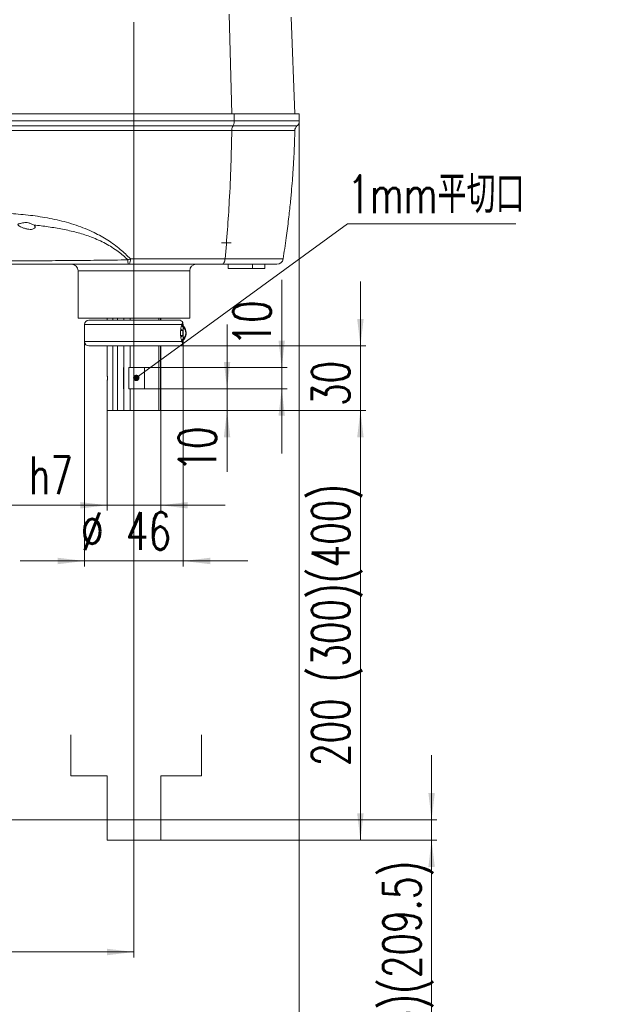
# Model space of a CAD drawing. Header units: millimetres. Extents: x 0 to 595, y 0 to 420.
# Tile 9 of 16: x 375 to 431, y 97 to 188. Entities that reach past the tile are written whole.
import ezdxf

# ---------------------------------------------------------------- set-up
doc = ezdxf.new("R2010")
doc.units = ezdxf.units.MM
doc.layers.get('0').update_dxf_attribs({"lineweight": 18})
doc.layers.add('10', color=7, linetype='Continuous', lineweight=18)
doc.styles.add('SLDTEXTSTYLE1', font='txt.shx', dxfattribs={"width": 0.7, "bigfont": 'bigfont.shx'})
doc.styles.add('SLDTEXTSTYLE2', font='txt.shx', dxfattribs={"width": 0.7})
doc.dimstyles.new('SLDDIMSTYLE0', dxfattribs={"dimtxt": 3.5, "dimasz": 2.5, "dimexe": 0, "dimexo": 0.0625, "dimgap": 0.875, "dimtad": 1, "dimlfac": 5, "dimrnd": 1e-09, "dimzin": 12, "dimdsep": 46, "dimtxsty": 'SLDTEXTSTYLE2', "dimcen": 0.09, "dimdle": 5, "dimadec": 0, "dimazin": 3, "dimtfac": 1, "dimtofl": 0, "dimtmove": 0, "dimatfit": 3, "dimfxl": 0, "dimfrac": 2, "dimtolj": 1, "dimarcsym": 0})
doc.dimstyles.new('SLDDIMSTYLE1', dxfattribs={"dimtxt": 3.5, "dimasz": 2.5, "dimexe": 0, "dimexo": 0.0625, "dimgap": 0.875, "dimtad": 1, "dimlfac": 5, "dimrnd": 1e-09, "dimzin": 12, "dimdsep": 46, "dimtxsty": 'SLDTEXTSTYLE2', "dimcen": 0.09, "dimdle": 5, "dimadec": 0, "dimazin": 3, "dimtfac": 1, "dimtmove": 0, "dimatfit": 0, "dimfxl": 0, "dimfrac": 2, "dimtolj": 1, "dimarcsym": 0})
doc.dimstyles.new('SLDDIMSTYLE2', dxfattribs={"dimtxt": 3.5, "dimasz": 2.5, "dimexe": 0, "dimexo": 0.0625, "dimgap": 0.875, "dimtad": 1, "dimdec": 1, "dimlfac": 5, "dimrnd": 1e-09, "dimzin": 12, "dimdsep": 46, "dimtxsty": 'SLDTEXTSTYLE2', "dimcen": 0.09, "dimdle": 5, "dimadec": 0, "dimazin": 3, "dimtfac": 1, "dimtdec": 1, "dimtmove": 0, "dimatfit": 0, "dimfxl": 0, "dimfrac": 2, "dimtolj": 1, "dimarcsym": 0})

# ---------------------------------------------------------------- blocks, each defined once
blk = doc.blocks.new('*X6')
at = {"layer": '10'}
for points in [[(295.682, 101.683), (298.182, 101.383), (298.182, 101.983)], [(385.682, 101.683), (383.182, 101.983), (383.182, 101.383)]]:
    blk.add_hatch(color=256, dxfattribs=at).paths.add_polyline_path(points, flags=0)
for p, q in [((385.682, 128.555), (385.682, 101.183)), ((295.682, 124.209), (295.682, 101.183)), ((385.682, 101.683), (295.682, 101.683))]:
    blk.add_line(p, q, dxfattribs=at)
at = {"layer": '10', "insert": (335.724, 106.195), "char_height": 3.5, "width": 9.1, "attachment_point": 1, "style": 'SLDTEXTSTYLE2'}
blk.add_mtext('450', dxfattribs=at)
blk = doc.blocks.new('*X7')
at = {"layer": '10'}
for points in [[(381.082, 138.078), (378.582, 138.378), (378.582, 137.778)], [(390.282, 138.078), (392.782, 137.778), (392.782, 138.378)]]:
    blk.add_hatch(color=256, dxfattribs=at).paths.add_polyline_path(points, flags=0)
for p, q in [((381.082, 158.493), (381.082, 137.578)), ((390.282, 158.485), (390.282, 137.578)), ((381.082, 138.078), (375.082, 138.078)), ((390.282, 138.078), (381.082, 138.078)), ((390.282, 138.078), (396.282, 138.078))]:
    blk.add_line(p, q, dxfattribs=at)
at = {"layer": '10', "char_height": 3.5, "attachment_point": 1, "style": 'SLDTEXTSTYLE2'}
for s, insert, width in [('%%C', (380.754, 142.59), 3.5), ('46', (384.942, 142.614), 5.95)]:
    blk.add_mtext(s, dxfattribs=dict(at, insert=insert, width=width))
blk = doc.blocks.new('*X8')
at = {"layer": '10'}
for points in [[(406.774, 152.093), (406.474, 149.593), (407.074, 149.593)], [(406.774, 112.093), (407.074, 114.593), (406.474, 114.593)]]:
    blk.add_hatch(color=256, dxfattribs=at).paths.add_polyline_path(points, flags=0)
for p, q in [((388.182, 152.093), (407.274, 152.093)), ((406.774, 112.093), (406.774, 152.093)), ((388.182, 112.093), (407.274, 112.093))]:
    blk.add_line(p, q, dxfattribs=at)
at = {"layer": '10', "char_height": 3.5, "attachment_point": 1, "rotation": 90, "style": 'SLDTEXTSTYLE2'}
for s, insert, width in [('(300)(400)', (402.263, 126.77), 26.6), ('200', (402.263, 118.993), 9.45)]:
    blk.add_mtext(s, dxfattribs=dict(at, insert=insert, width=width))
blk = doc.blocks.new('*X9')
at = {"layer": '10'}
for points in [[(413.403, 113.993), (413.703, 116.493), (413.103, 116.493)], [(413.403, 112.093), (413.103, 109.593), (413.703, 109.593)]]:
    blk.add_hatch(color=256, dxfattribs=at).paths.add_polyline_path(points, flags=0)
for p, q in [((413.403, 113.993), (413.403, 119.993)), ((402.523, 113.993), (413.903, 113.993)), ((413.403, 113.993), (413.403, 112.093)), ((388.182, 112.093), (413.903, 112.093)), ((413.403, 112.093), (413.403, 77.428))]:
    blk.add_line(p, q, dxfattribs=at)
at = {"layer": '10', "char_height": 3.5, "attachment_point": 1, "rotation": 90, "style": 'SLDTEXTSTYLE2'}
for s, insert, width in [('(109.5)(209.5)', (408.891, 85.395), 34.3), ('9.5', (408.891, 77.428), 7)]:
    blk.add_mtext(s, dxfattribs=dict(at, insert=insert, width=width))
blk = doc.blocks.new('*X10')
at = {"layer": '10', "linetype": 'Continuous'}
for points in [[(146.282, 79.922), (148.782, 80.339), (148.782, 79.506)], [(401.082, 79.922), (398.582, 80.339), (398.582, 79.506)]]:
    blk.add_hatch(color=0, dxfattribs=at).paths.add_polyline_path(points, flags=0)
at = {"layer": '10', "color": 0, "linetype": 'Continuous'}
for p, q in [((401.082, 179.631), (401.082, 79.922)), ((146.282, 129.111), (146.282, 79.922)), ((146.282, 79.922), (401.082, 79.922))]:
    blk.add_line(p, q, dxfattribs=at)
at = {"layer": '10', "color": 0, "insert": (278.017, 82.79), "char_height": 3.5, "width": 35.89056, "attachment_point": 5, "style": 'SLDTEXTSTYLE2'}
blk.add_mtext('1274（1099）', dxfattribs=at)
blk = doc.blocks.new('*X11')
at = {"layer": '10'}
for points in [[(383.182, 143.263), (380.682, 143.563), (380.682, 142.963)], [(388.182, 143.263), (390.682, 142.963), (390.682, 143.563)]]:
    blk.add_hatch(color=256, dxfattribs=at).paths.add_polyline_path(points, flags=0)
for p, q in [((383.182, 152.093), (383.182, 142.763)), ((388.182, 152.093), (388.182, 142.763)), ((383.182, 143.263), (365.662, 143.263)), ((383.182, 143.263), (388.182, 143.263)), ((388.182, 143.263), (394.182, 143.263))]:
    blk.add_line(p, q, dxfattribs=at)
at = {"layer": '10', "char_height": 3.5, "attachment_point": 1, "style": 'SLDTEXTSTYLE2'}
for s, insert, width in [('%%C', (365.662, 147.775), 3.5), ('25', (369.851, 147.799), 5.6), ('h7', (375.898, 147.799), 5.6)]:
    blk.add_mtext(s, dxfattribs=dict(at, insert=insert, width=width))
blk = doc.blocks.new('*X12')
at = {"layer": '10'}
for points in [[(406.774, 158.093), (407.074, 160.593), (406.474, 160.593)], [(406.774, 152.093), (406.474, 149.593), (407.074, 149.593)]]:
    blk.add_hatch(color=256, dxfattribs=at).paths.add_polyline_path(points, flags=0)
for p, q in [((406.774, 158.093), (406.774, 164.093)), ((389.882, 158.093), (407.274, 158.093)), ((406.774, 158.093), (406.774, 152.093)), ((388.182, 152.093), (407.274, 152.093)), ((406.774, 152.093), (406.774, 146.093))]:
    blk.add_line(p, q, dxfattribs=at)
at = {"layer": '10', "insert": (402.263, 152.507), "char_height": 3.5, "width": 7, "attachment_point": 1, "rotation": 90, "style": 'SLDTEXTSTYLE2'}
blk.add_mtext('30', dxfattribs=at)
blk = doc.blocks.new('*X13')
at = {"layer": '10'}
for points in [[(394.355, 154.093), (394.655, 156.593), (394.055, 156.593)], [(394.355, 152.093), (394.055, 149.593), (394.655, 149.593)]]:
    blk.add_hatch(color=256, dxfattribs=at).paths.add_polyline_path(points, flags=0)
for p, q in [((394.355, 154.093), (394.355, 160.093)), ((386.661, 154.093), (394.855, 154.093)), ((394.355, 154.093), (394.355, 152.093)), ((388.182, 152.093), (394.855, 152.093)), ((394.355, 152.093), (394.355, 146.385))]:
    blk.add_line(p, q, dxfattribs=at)
at = {"layer": '10', "insert": (389.844, 146.385), "char_height": 3.5, "width": 7, "attachment_point": 1, "rotation": 90, "style": 'SLDTEXTSTYLE2'}
blk.add_mtext('10', dxfattribs=at)
blk = doc.blocks.new('*X14')
at = {"layer": '10'}
for points in [[(399.444, 156.093), (399.744, 158.593), (399.144, 158.593)], [(399.444, 154.093), (399.144, 151.593), (399.744, 151.593)]]:
    blk.add_hatch(color=256, dxfattribs=at).paths.add_polyline_path(points, flags=0)
for p, q in [((399.444, 156.093), (399.444, 164.231)), ((386.661, 156.093), (399.944, 156.093)), ((399.444, 156.093), (399.444, 154.093)), ((386.661, 154.093), (399.944, 154.093)), ((399.444, 154.093), (399.444, 148.093))]:
    blk.add_line(p, q, dxfattribs=at)
at = {"layer": '10', "insert": (394.932, 158.131), "char_height": 3.5, "width": 7, "attachment_point": 1, "rotation": 90, "style": 'SLDTEXTSTYLE2'}
blk.add_mtext('10', dxfattribs=at)
blk = doc.blocks.new('SW_NOTE_1')
at = {"layer": '10', "color": 0}
for p, q in [((0, 0), (15.67, 0)), ((15.67, 0), (0, 0)), ((0, 0), (15.67, 0)), ((15.67, 0), (0, 0)), ((0, 0), (15.67, 0)), ((15.67, 0), (0, 0))]:
    blk.add_line(p, q, dxfattribs=at)
at = {"layer": '10', "color": 0, "insert": (0, 4.512), "char_height": 3.5, "width": 30.72222, "attachment_point": 1, "style": 'SLDTEXTSTYLE1'}
blk.add_mtext('1mm平切口', dxfattribs=at)
blk = doc.blocks.new('*X16')
at = {"layer": '10', "linetype": 'Continuous'}
h = blk.add_hatch(color=0, dxfattribs=at)
edge = h.paths.add_edge_path(flags=0)
edge.add_arc((385.903, 155.118), 0.3, 0, 360)
at = {"layer": '10', "color": 0, "linetype": 'Continuous'}
blk.add_line((385.903, 155.118), (405.567, 169.446), dxfattribs=at)
at = {"layer": '10', "color": 0}
blk.add_line((405.567, 169.446), (405.567, 169.446), dxfattribs=at)

msp = doc.modelspace()

# ---------------------------------------------------------------- linework, layer by layer
at = {"color": 7, "linetype": 'Continuous', "lineweight": 15}
for p, q in [((394.5404, 188.9829), (394.8011, 179.6932)), ((400.6817, 179.6932), (400.3217, 188.6932)), ((394.8011, 179.6932), (394.9573, 179.6932)), ((395.0273, 179.0308), (395.0273, 179.6932)), ((401.0817, 179.0308), (401.0817, 179.6932)), ((393.8511, 167.6932), (394.7415, 167.6932)), ((380.4817, 165.0932), (380.4817, 160.6932)), ((390.8817, 160.6932), (390.8817, 165.0932)), ((394.4511, 165.6932), (394.4511, 165.2932)), ((396.7386, 165.2932), (394.4511, 165.2932)), ((396.7386, 165.2932), (396.7386, 165.6932)), ((397.8817, 165.2932), (396.7386, 165.2932)), ((397.8817, 165.2932), (397.8817, 165.6932)), ((390.8817, 160.6932), (380.4817, 160.6932)), ((381.4817, 160.4932), (389.8817, 160.4932)), ((383.1817, 160.6932), (383.1817, 160.4932)), ((383.7045, 160.4932), (383.7045, 160.6932)), ((384.1517, 160.6932), (384.1517, 160.4932)), ((384.7344, 160.4932), (384.7344, 160.6932)), ((385.3452, 160.6932), (385.3452, 160.4932)), ((387.9953, 160.4932), (387.9953, 160.6932)), ((388.1589, 160.6932), (388.1589, 160.4932)), ((388.1817, 160.4932), (388.1817, 160.6932)), ((381.0817, 160.0932), (381.0817, 158.4932)), ((390.03, 159.5242), (390.2368, 159.5242)), ((390.0453, 159.6635), (390.2368, 159.5242)), ((390.2368, 159.5242), (390.2368, 159.0623)), ((390.0273, 159.0623), (390.2368, 159.0623)), ((390.2368, 159.0623), (390.0482, 158.925)), ((389.8817, 158.0932), (381.4817, 158.0932)), ((383.1817, 158.0932), (383.1817, 155.4921)), ((383.7045, 152.0932), (383.7045, 158.0932)), ((384.1517, 158.0932), (384.1517, 152.0932)), ((384.7344, 156.0932), (384.7344, 158.0932)), ((385.3452, 158.0932), (385.3452, 156.0932)), ((387.9953, 152.0932), (387.9953, 158.0932)), ((388.1589, 158.0932), (388.1589, 152.0932)), ((388.1817, 152.0932), (388.1817, 158.0932)), ((384.7344, 156.0932), (384.7019, 156.0932)), ((384.7019, 156.0932), (384.7019, 154.0932)), ((384.7344, 156.0932), (384.753, 156.0932)), ((384.753, 156.0932), (384.753, 154.0932)), ((385.2024, 154.0932), (385.2024, 156.0932)), ((385.2024, 156.0932), (385.3452, 156.0932)), ((386.6615, 156.0932), (385.3452, 156.0932)), ((386.6615, 154.0932), (386.6615, 156.0932)), ((383.1817, 154.6935), (383.1817, 152.0932)), ((383.1875, 154.7376), (383.1912, 154.7696)), ((384.7019, 154.0932), (384.7344, 154.0932)), ((384.7344, 152.0932), (384.7344, 154.0932)), ((384.753, 154.0932), (384.7344, 154.0932)), ((385.3452, 154.0932), (385.2024, 154.0932)), ((385.3452, 154.0932), (385.3452, 152.0932)), ((385.3452, 154.0932), (386.6615, 154.0932)), ((383.1817, 152.0932), (383.7045, 152.0932)), ((383.7045, 152.0932), (384.1517, 152.0932)), ((384.1517, 152.0932), (384.7344, 152.0932)), ((384.7344, 152.0932), (385.3452, 152.0932)), ((385.3452, 152.0932), (387.9953, 152.0932)), ((387.9953, 152.0932), (388.1589, 152.0932)), ((388.1589, 152.0932), (388.1817, 152.0932))]:
    msp.add_line(p, q, dxfattribs=at)
at = {"color": 8, "linetype": 'Continuous', "lineweight": 15}
for p, q in [((390.8817, 165.0932), (380.4817, 165.0932)), ((390.1561, 160.0932), (381.0817, 160.0932)), ((381.0817, 158.4932), (390.1561, 158.4932))]:
    msp.add_line(p, q, dxfattribs=at)
at = {"color": 7, "linetype": 'Continuous', "lineweight": 15}
msp.add_lwpolyline([(394.1766, 166.2011), (394.1621, 166.0981), (394.1377, 166.0012), (394.104, 165.9134), (394.062, 165.8375), (394.0132, 165.7759), (393.9589, 165.7305), (393.901, 165.7026), (393.8412, 165.6932)], dxfattribs=at)
for centre, radius, start, end in [((401.2653, 178.122), 0.6, 131.783934, 178.84357), ((388.4936, 166.025), 3.3707, 178.580309, 185.648539), ((384.4556, 166.091), 0.9029, 333.863861, 7.006631), ((398.9845, 166.2932), 0.6, 270.000004, 351.16752), ((379.8817, 165.0932), 0.6, 0, 90), ((391.4817, 165.0932), 0.6, 90, 180), ((381.4817, 160.0932), 0.4, 90, 180), ((389.8817, 160.0932), 0.4, 28.898301, 90), ((381.4817, 158.4932), 0.4, 180, 270), ((389.8817, 158.4932), 0.4, 270, 331.22111)]:
    msp.add_arc(centre, radius, start, end, dxfattribs=at)
at = {"color": 8, "linetype": 'Continuous', "lineweight": 15}
msp.add_arc((389.7134, 159.2932), 0.7916, 300.682705, 59.287573, dxfattribs=at)
at = {"color": 7, "linetype": 'Continuous', "lineweight": 15}
for points, knots in [([(283.237, 179.6932), (283.529, 179.6932), (284.1121, 179.6932), (285.1283, 179.6932), (286.3588, 179.6932), (287.8297, 179.6932), (289.5255, 179.6932), (291.2597, 179.6932), (293.0124, 179.6932), (294.7784, 179.6932), (297.6809, 179.6932), (301.806, 179.6932), (307.0648, 179.6932), (312.2981, 179.6932), (317.5619, 179.6932), (322.8811, 179.6932), (328.2525, 179.6932), (333.6155, 179.6932), (339.8386, 179.6932), (346.961, 179.6932), (353.0354, 179.6932), (357.2429, 179.6932), (359.5986, 179.6932), (361.492, 179.6932), (362.9244, 179.6932), (363.8511, 179.6932), (364.7574, 179.6932), (365.6431, 179.6932), (366.5084, 179.6932), (367.7789, 179.6932), (369.4174, 179.6932), (371.4538, 179.6932), (373.4649, 179.6932), (375.487, 179.6932), (377.5108, 179.6932), (379.5137, 179.6932), (381.335, 179.6932), (382.9379, 179.6932), (384.347, 179.6932), (385.7467, 179.6932), (387.1354, 179.6932), (388.4612, 179.6932), (389.6831, 179.6932), (390.8193, 179.6932), (392.1008, 179.6932), (393.5338, 179.6932), (394.5279, 179.6932), (395.0273, 179.6932)], [0, 0, 0, 0, 306.5654321, 612.208264, 924.7770061, 1385.5191897, 1844.3997507, 2300.7892688, 2765.993879, 3225.818808, 3684.554931, 5031.7432903, 6431.9995327, 7768.2279387, 9094.0502053, 10517.2584977, 11896.1594997, 13262.4776723, 14679.2963346, 16725.8720343, 18790.6245965, 19394.6676478, 19992.3918099, 20619.635891, 20864.8120854, 21104.692908, 21339.2785983, 21568.5694123, 21792.5656243, 22011.2675284, 22555.3187184, 23065.2245105, 23593.3324014, 24118.1779577, 24637.234286, 25167.5363389, 25677.4976734, 26056.7383605, 26418.7525742, 26779.2362662, 27153.2995596, 27509.6690982, 27824.1816694, 28123.4163807, 28423.1278786, 28876.3205474, 29333.8324964, 29333.8324964, 29333.8324964, 29333.8324964]), ([(395.0273, 179.6932), (395.3475, 179.6932), (395.9801, 179.6932), (396.8362, 179.6932), (397.7358, 179.6932), (398.6593, 179.6932), (399.5279, 179.6932), (400.2153, 179.6932), (400.7177, 179.6932), (400.9986, 179.6932), (401.1149, 179.6932), (401.0814, 179.6932), (401.0812, 179.6932)], [0, 0, 0, 0, 737.850094, 1457.8004253, 2184.3568172, 3280.0487775, 4378.0959238, 5472.627796, 6573.148917, 7664.5792125, 8756.313359, 8761.2276174, 8761.2276174, 8761.2276174, 8761.2276174]), ([(283.237, 179.0308), (283.237, 179.0308), (283.4706, 179.0308), (283.9738, 179.0308), (284.8045, 179.0308), (285.8309, 179.0308), (287.0579, 179.0307), (288.4981, 179.0308), (289.9861, 179.0308), (291.7499, 179.0308), (293.7811, 179.0309), (296.0773, 179.0308), (298.3865, 179.0308), (301.4824, 179.0308), (305.3276, 179.0309), (311.5621, 179.0308), (319.5142, 179.0308), (329.2173, 179.0309), (336.5576, 179.0308), (343.829, 179.0309), (351.04, 179.0308), (360.6584, 179.0307), (368.6793, 179.031), (375.0923, 179.0308), (379.9064, 179.0308), (383.9166, 179.0308), (387.1171, 179.0308), (389.121, 179.0308), (390.7095, 179.0308), (391.8986, 179.0308), (393.0618, 179.0308), (394.1125, 179.0309), (394.7482, 179.0308), (395.0273, 179.0308)], [0, 0, 0, 0, 0.0020319, 168.8337177, 337.8582548, 509.6376517, 765.8802501, 1024.079777, 1286.8202901, 1550.5344124, 1940.984923, 2332.3135963, 2725.2378179, 3118.4156443, 3908.0547528, 4679.9845985, 6286.6671153, 7947.7001259, 9608.9317384, 10015.5266555, 11641.9039799, 13272.7093134, 14903.5268309, 15718.9440822, 16534.6644435, 17355.2713434, 17766.6397769, 18178.679335, 18389.3644489, 18600.9419889, 18815.9037782, 19032.2488783, 19201.5044732, 19201.5044732, 19201.5044732, 19201.5044732]), ([(400.8641, 178.5733), (400.8924, 178.5976), (400.9626, 178.6579), (401.0383, 178.7924), (401.0836, 178.9263), (401.0769, 179.0086), (401.0751, 179.0305)], [0, 0, 0, 0, 817.6608797, 2027.2859381, 3358.7321855, 3840.6071907, 3840.6071907, 3840.6071907, 3840.6071907]), ([(394.9096, 178.5764), (394.5731, 178.5764), (393.9004, 178.5764), (392.8242, 178.5764), (391.7059, 178.5764), (390.5434, 178.5764), (388.9728, 178.5764), (386.9891, 178.5764), (383.8098, 178.5764), (379.795, 178.5764), (374.952, 178.5764), (368.5171, 178.5764), (360.501, 178.5764), (350.9057, 178.5764), (341.307, 178.5764), (331.1895, 178.5764), (320.5536, 178.5764), (311.28, 178.5764), (304.8065, 178.5764), (301.132, 178.5764), (298.3781, 178.5764), (295.6288, 178.5764), (293.3425, 178.5764), (291.5198, 178.5764), (290.1523, 178.5764), (288.7962, 178.5764), (287.3062, 178.5764), (286.0008, 178.5764), (284.8851, 178.5764), (284.0839, 178.5764), (283.6156, 178.5764), (283.385, 178.5764)], [0, 0, 0, 0, 215.2036129, 430.360144, 646.8079458, 866.9096996, 1088.0308863, 1518.3080182, 1949.6464481, 2815.6961523, 3687.2196254, 4559.2026263, 6278.6637646, 7998.3366859, 9718.4624421, 11438.7041878, 13436.5574914, 15434.8397383, 16423.0284404, 16917.289101, 17411.6878383, 17905.8366541, 18400.7801473, 18650.6623941, 18900.8890212, 19152.8170816, 19405.7487525, 19747.3063305, 19920.5579071, 20094.9726201, 20264.1256182, 20264.1256182, 20264.1256182, 20264.1256182]), ([(394.7919, 178.1344), (394.2945, 178.1344), (393.2996, 178.1344), (391.5844, 178.1344), (389.6997, 178.1344), (387.6655, 178.1344), (385.6189, 178.1344), (383.5638, 178.1344), (381.5032, 178.1344), (379.4389, 178.1344), (377.3721, 178.1344), (373.8257, 178.1344), (368.7959, 178.1344), (360.578, 178.1344), (350.6516, 178.1344), (339.7607, 178.1344), (329.6128, 178.1344), (320.2089, 178.1344), (312.7645, 178.1344), (307.2807, 178.1344), (303.7565, 178.1344), (300.234, 178.1344), (297.1075, 178.1344), (294.3819, 178.1344), (292.0591, 178.1344), (289.9511, 178.1344), (288.0759, 178.1344), (286.6221, 178.1344), (285.4071, 178.1344), (284.4016, 178.1344), (283.8224, 178.1344), (283.533, 178.1344)], [0, 0, 0, 0, 320.3760767, 640.8285582, 1017.7286495, 1394.8900163, 1772.2431176, 2149.6321426, 2527.0241173, 2904.4160851, 3281.8283161, 3659.2414476, 4845.4739361, 6031.7080601, 8150.0540074, 10268.3952374, 11980.1738056, 13691.9375575, 15403.6876589, 16045.5833523, 16687.4832735, 17329.332463, 17971.137338, 18398.9541967, 18826.7230816, 19254.3293336, 19574.9723547, 19895.4971259, 20109.2107835, 20322.7526275, 20535.9966757, 20535.9966757, 20535.9966757, 20535.9966757]), ([(394.7919, 178.1344), (394.772, 177.0577), (394.7315, 174.8725), (394.5859, 171.8013), (394.4021, 168.8991), (394.2523, 167.1075), (394.1766, 166.2011)], [0, 0, 0, 0, 1010.360009, 2050.6221743, 2889.9465081, 3749.3286514, 3749.3286514, 3749.3286514, 3749.3286514]), ([(394.7919, 178.1344), (394.7958, 178.1961), (394.8037, 178.3195), (394.8494, 178.4715), (394.8919, 178.5457), (394.9096, 178.5764)], [0, 0, 0, 0, 1113.2799109, 2226.5598218, 3015.2229736, 3015.2229736, 3015.2229736, 3015.2229736]), ([(399.5767, 166.201), (399.674, 166.848), (399.8594, 168.081), (400.0785, 169.8236), (400.2454, 171.3457), (400.366, 172.6305), (400.4478, 173.6439), (400.502, 174.4139), (400.5405, 175.0242), (400.5749, 175.6369), (400.6092, 176.3484), (400.6426, 177.1963), (400.6575, 177.8069), (400.6654, 178.1344)], [0, 0, 0, 0, 1582.835714, 3016.4122876, 4248.6709721, 5287.2159931, 6138.353015, 6708.1810951, 7154.7910469, 7617.7441895, 8192.8506195, 8877.9677465, 9670.5852394, 9670.5852394, 9670.5852394, 9670.5852394]), ([(365.862, 170.5837), (367.6718, 170.5771), (370.0873, 170.5682), (373.1054, 170.4855), (374.9168, 170.377), (376.7286, 170.1786), (378.5305, 169.853), (380.3001, 169.3641), (381.8851, 168.7285), (383.2576, 167.9597), (384.3925, 167.1399), (385.0434, 166.503), (385.3518, 166.2011)], [0, 0, 0, 0, 2149.5109287, 2868.8570229, 3588.2585217, 4306.9619588, 5037.1969717, 5768.529312, 6496.7809606, 7077.2013425, 7657.464838, 8180.2784676, 8180.2784676, 8180.2784676, 8180.2784676]), ([(376.3269, 169.358), (376.2634, 169.3929), (376.1364, 169.4628), (375.8885, 169.5552), (375.6383, 169.5847), (375.4138, 169.5655), (375.2039, 169.5168), (375.0971, 169.4901), (375.0421, 169.4764)], [0, 0, 0, 0, 1014.9208087, 2031.3720683, 2783.5037433, 3535.3032115, 4324.7010584, 5162.8498312, 5162.8498312, 5162.8498312, 5162.8498312]), ([(375.0421, 169.4764), (375.0058, 169.4668), (374.9213, 169.4443), (374.8688, 169.393), (374.8973, 169.3219), (375.0162, 169.235), (375.2151, 169.1371), (375.4749, 169.0399), (375.761, 168.9646), (376.0269, 168.9338), (376.2376, 168.9514), (376.3877, 169.0072), (376.4666, 169.0835), (376.4917, 169.1779), (376.4547, 169.2732), (376.3652, 169.3326), (376.3269, 169.358)], [0, 0, 0, 0, 630.9972705, 1472.829996, 2332.3500512, 3216.0161459, 4129.3789245, 5066.5351571, 5991.6477819, 6843.0620458, 7604.9903593, 8343.5023227, 9139.0692036, 9735.0277564, 10698.4288699, 11419.1666676, 11419.1666676, 11419.1666676, 11419.1666676]), ([(385.124, 166.1085), (384.8279, 166.371), (384.1831, 166.943), (383.0458, 167.6556), (381.7869, 168.2295), (380.4944, 168.6375), (379.1979, 168.9367), (377.8779, 169.1671), (376.9156, 169.2934), (376.3979, 169.3502), (376.3269, 169.358)], [0, 0, 0, 0, 855.0765333, 1862.658251, 2870.6261471, 3805.2334283, 4740.6882363, 5694.7487548, 6648.9861368, 6800.5319718, 6800.5319718, 6800.5319718, 6800.5319718]), ([(372.0431, 165.9905), (372.0954, 165.991), (372.224, 165.9923), (372.5874, 165.9955), (373.1459, 165.9996), (373.8607, 166.0043), (374.7234, 166.0093), (375.7179, 166.0149), (376.8284, 166.0212), (378.0428, 166.0286), (379.341, 166.0378), (380.6495, 166.0488), (381.9428, 166.0617), (383.2006, 166.077), (384.2668, 166.0928), (384.9097, 166.1046), (385.124, 166.1085)], [0, 0, 0, 0, 622.7767314, 1531.0865811, 2442.2807802, 3350.6014527, 4252.0794689, 5156.3732487, 6057.8479939, 6945.0314683, 7834.9041653, 8722.0547253, 9482.3865559, 10244.4298314, 11004.7136936, 11384.7468187, 11384.7468187, 11384.7468187, 11384.7468187]), ([(385.124, 166.1085), (385.1617, 166.1235), (385.2377, 166.1537), (385.3136, 166.1853), (385.3518, 166.2011)], [0, 0, 0, 0, 1035.7779601, 2083.9865181, 2083.9865181, 2083.9865181, 2083.9865181]), ([(385.3518, 166.2011), (385.9144, 166.2011), (387.0401, 166.2011), (388.7254, 166.2011), (390.3992, 166.2011), (391.7175, 166.2011), (392.6906, 166.2011), (393.2719, 166.2011), (393.7671, 166.2011), (394.04, 166.2011), (394.1766, 166.2011)], [0, 0, 0, 0, 1270.6731585, 2542.4386955, 3825.242627, 5120.2252918, 5673.0093373, 6227.2938643, 6593.2929386, 6959.8653823, 6959.8653823, 6959.8653823, 6959.8653823]), ([(385.1393, 165.6932), (384.6602, 165.6932), (383.7006, 165.6932), (382.2858, 165.6932), (380.9087, 165.6932), (379.5887, 165.6932), (378.34, 165.6932), (377.1713, 165.6932), (376.102, 165.6932), (375.1439, 165.6932), (374.3122, 165.6932), (373.6226, 165.6932), (373.0832, 165.6932), (372.732, 165.6932), (372.6075, 165.6932), (372.5569, 165.6932)], [0, 0, 0, 0, 830.4246543, 1663.5314708, 2494.0614103, 3326.9046445, 4162.3355327, 4995.2266529, 5842.4808567, 6692.398691, 7539.6661945, 8393.8990653, 9250.8402523, 10105.0545402, 10690.8404982, 10690.8404982, 10690.8404982, 10690.8404982]), ([(385.2663, 165.6932), (385.2453, 165.6932), (385.2031, 165.6932), (385.1606, 165.6932), (385.1393, 165.6932)], [0, 0, 0, 0, 1038.3104038, 2084.1761313, 2084.1761313, 2084.1761313, 2084.1761313]), ([(393.8412, 165.6932), (393.6781, 165.6932), (393.1867, 165.6932), (392.4928, 165.6932), (391.7082, 165.6932), (390.7565, 165.6932), (389.425, 165.6932), (387.7785, 165.6932), (386.3868, 165.6932), (385.5465, 165.6932), (385.2663, 165.6932)], [0, 0, 0, 0, 452.7030258, 1363.1666076, 1820.8929287, 2456.7651324, 3737.7069391, 5036.579945, 6346.6545119, 7002.1085571, 7002.1085571, 7002.1085571, 7002.1085571]), ([(398.9825, 165.6932), (398.9676, 165.6932), (398.9374, 165.6932), (398.6822, 165.6932), (398.2396, 165.6932), (397.5412, 165.6932), (396.6646, 165.6932), (395.7462, 165.6932), (394.86, 165.6932), (394.1803, 165.6932), (393.8412, 165.6932)], [0, 0, 0, 0, 863.190553, 1751.4259053, 2636.8401875, 3757.2462273, 4877.6436801, 5631.4980285, 6387.2333609, 7139.5720393, 7139.5720393, 7139.5720393, 7139.5720393]), ([(390.1561, 158.4932), (390.1533, 158.5004), (390.1274, 158.5665), (390.0753, 158.7294), (390.0228, 159.0275), (390.0102, 159.3435), (390.0338, 159.632), (390.0836, 159.8828), (390.1289, 160.0238), (390.1528, 160.0849), (390.1561, 160.0932)], [0, 0, 0, 0, 150.9656327, 1381.8406364, 2619.1790176, 3704.233195, 4718.542738, 5742.1425299, 6842.0391701, 7016.3221687, 7016.3221687, 7016.3221687, 7016.3221687]), ([(390.1329, 158.5271), (390.1667, 158.5448), (390.2589, 158.5933), (390.3791, 158.7313), (390.4842, 158.9235), (390.542, 159.147), (390.5486, 159.3819), (390.5026, 159.6122), (390.4054, 159.8177), (390.2777, 159.9778), (390.1717, 160.0386), (390.1258, 160.0649)], [0, 0, 0, 0, 531.1404025, 1452.0155644, 2387.478388, 3333.6669848, 4285.7603857, 5241.7837797, 6201.5513396, 7162.9528985, 7896.2619891, 7896.2619891, 7896.2619891, 7896.2619891]), ([(390.2249, 160.2903), (390.2236, 160.291), (390.2197, 160.2931), (390.2138, 160.2762), (390.2065, 160.2491), (390.1972, 160.2149), (390.1856, 160.1733), (390.1671, 160.123), (390.1561, 160.0932)], [0, 0, 0, 0, 599.3301367, 1792.6043984, 2926.6747793, 3458.4316924, 4242.7644049, 5386.5141448, 5386.5141448, 5386.5141448, 5386.5141448]), ([(390.2041, 160.0932), (390.2114, 160.1084), (390.2311, 160.1492), (390.2421, 160.2049), (390.2418, 160.2518), (390.2361, 160.2785), (390.2318, 160.2863), (390.2301, 160.2894)], [0, 0, 0, 0, 731.1385866, 1959.0643004, 2953.259836, 3955.5607291, 4625.7991762, 4625.7991762, 4625.7991762, 4625.7991762]), ([(390.1561, 158.4932), (390.1654, 158.4682), (390.1842, 158.4177), (390.1966, 158.3736), (390.2049, 158.3433), (390.2105, 158.3221), (390.216, 158.3042), (390.2205, 158.2935), (390.2238, 158.2945), (390.2249, 158.2948)], [0, 0, 0, 0, 1099.3527994, 2215.190492, 2929.6793243, 3646.5090131, 4510.0244834, 5682.8261322, 6263.5873108, 6263.5873108, 6263.5873108, 6263.5873108]), ([(390.2283, 158.2948), (390.2307, 158.2984), (390.2356, 158.3055), (390.2406, 158.3294), (390.2421, 158.3578), (390.2403, 158.3885), (390.2325, 158.425), (390.2205, 158.4604), (390.2096, 158.4823), (390.2041, 158.4932)], [0, 0, 0, 0, 1212.1477911, 2431.3066753, 3050.6537222, 3982.7091084, 4918.1082022, 5590.8911375, 6265.0871583, 6265.0871583, 6265.0871583, 6265.0871583]), ([(383.1818, 155.4921), (383.1818, 155.4924), (383.1816, 155.4935), (383.1828, 155.485), (383.1852, 155.4672), (383.1886, 155.4402), (383.1927, 155.4047), (383.1971, 155.361), (383.2015, 155.3095), (383.2054, 155.2508), (383.2083, 155.1864), (383.2097, 155.1179), (383.2095, 155.0474), (383.2075, 154.9778), (383.2039, 154.9106), (383.1996, 154.8536), (383.1952, 154.8058), (383.1926, 154.7817), (383.1912, 154.7694)], [0, 0, 0, 0, 295.3014567, 1112.0822036, 1888.0529197, 2685.0056594, 3491.1469697, 4317.7592688, 5181.1168596, 6066.5970202, 6985.6025022, 7929.4599301, 8880.6459039, 9859.0766694, 10814.9743767, 11799.8946467, 12554.9289406, 13325.6364505, 13325.6364505, 13325.6364505, 13325.6364505]), ([(383.1912, 154.7694), (383.1899, 154.7583), (383.1873, 154.7359), (383.1842, 154.712), (383.1821, 154.6961), (383.1818, 154.6944), (383.1817, 154.6935)], [0, 0, 0, 0, 898.2497836, 1819.5531095, 2766.7578918, 3686.878443, 3686.878443, 3686.878443, 3686.878443])]:
    msp.add_open_spline(points, degree=3, knots=knots, dxfattribs=at)
msp.add_open_spline([(394.9096, 178.5764), (394.927, 178.6065), (394.9618, 178.6666), (394.9985, 178.7792), (395.0228, 178.9019), (395.0258, 178.9878), (395.0273, 179.0308)], degree=3, dxfattribs=at)
at = {"color": 8, "linetype": 'Continuous', "lineweight": 15}
for points, knots in [([(395.0273, 179.0308), (395.2229, 179.0308), (395.6146, 179.0308), (396.1791, 179.0308), (396.9209, 179.0307), (397.6314, 179.0308), (398.3479, 179.0308), (398.9212, 179.0308), (399.4652, 179.0308), (399.9428, 179.0308), (400.344, 179.0308), (400.6391, 179.0308), (400.8447, 179.0308), (400.9815, 179.0308), (401.0587, 179.0308), (401.0909, 179.0308), (401.0815, 179.0308), (401.0814, 179.0308)], [0, 0, 0, 0, 661.7631304, 1325.7748982, 2019.5250631, 3463.4776297, 4310.702148, 5325.9125438, 6376.3316566, 7432.5777895, 8507.0207587, 9587.7000766, 10420.3292177, 11255.8515953, 12100.2625801, 12947.6913801, 12957.6673481, 12957.6673481, 12957.6673481, 12957.6673481]), ([(400.6653, 178.1344), (400.6653, 178.1344), (400.6979, 178.1344), (400.5853, 178.1344), (400.3127, 178.1344), (399.8257, 178.1344), (399.1611, 178.1344), (398.32, 178.1344), (397.4248, 178.1344), (396.5485, 178.1344), (395.7151, 178.1344), (395.0997, 178.1344), (394.7919, 178.1344)], [0, 0, 0, 0, 2.0047381, 1103.4289697, 2204.8532312, 3306.277349, 4407.701708, 5509.126, 6610.5457048, 7344.9458524, 8078.9680974, 8813.1707568, 8813.1707568, 8813.1707568, 8813.1707568]), ([(400.8611, 178.5764), (400.8645, 178.5764), (400.878, 178.5764), (400.7886, 178.5764), (400.5957, 178.5764), (400.2919, 178.5764), (399.8821, 178.5764), (399.3699, 178.5764), (398.7645, 178.5764), (398.0694, 178.5764), (397.2769, 178.5764), (396.4748, 178.5764), (395.6751, 178.5764), (395.1653, 178.5764), (394.9096, 178.5764)], [0, 0, 0, 0, 333.8410052, 1319.0574132, 2269.6664325, 3226.8762311, 4204.9012293, 5190.1193645, 6140.7297273, 7097.9374974, 8076.4458888, 9062.8823999, 9771.3401843, 10484.4923202, 10484.4923202, 10484.4923202, 10484.4923202]), ([(394.1766, 166.2011), (394.1766, 166.2011), (394.4141, 166.2011), (394.9136, 166.2011), (395.6307, 166.2011), (396.3374, 166.2011), (396.9797, 166.2011), (397.5502, 166.2011), (398.0333, 166.2011), (398.4578, 166.2011), (398.8029, 166.2011), (399.0896, 166.2011), (399.3158, 166.2011), (399.4725, 166.2011), (399.5624, 166.2011), (399.5716, 166.2011), (399.5762, 166.2011)], [0, 0, 0, 0, 0.0107515, 774.19877, 1670.1659576, 2575.188172, 3605.7523538, 4479.2040261, 5356.9990743, 6248.2843329, 7144.179356, 7917.3843042, 8827.6090376, 9742.7450767, 10540.6620292, 11305.7117847, 11305.7117847, 11305.7117847, 11305.7117847])]:
    msp.add_open_spline(points, degree=3, knots=knots, dxfattribs=at)
at = {"layer": '10'}
for p, q in [((385.6817, 128.5553), (385.6817, 188.2253)), ((390.2817, 160.1154), (390.2817, 158.4851)), ((379.795, 118.0932), (379.795, 121.8926)), ((391.9811, 118.0932), (391.9811, 121.8926)), ((383.1817, 118.0932), (379.795, 118.0932)), ((383.1817, 112.0932), (383.1817, 118.0932)), ((388.1817, 112.0932), (388.1817, 118.0932)), ((388.1817, 118.0932), (391.9811, 118.0932)), ((200.7817, 113.9932), (402.5235, 113.9932)), ((383.1817, 112.0932), (388.1817, 112.0932))]:
    msp.add_line(p, q, dxfattribs=at)

# ---------------------------------------------------------------- block references
for name, p in [('SW_NOTE_1', (405.5666, 169.4456)), ('*X16', (0, 0))]:
    msp.add_blockref(name, p, dxfattribs=at)

# ---------------------------------------------------------------- dimensions: what is measured, and where the dimension line sits
for base, p1, p2, angle, dimstyle, override, picture, middle in [((401.0817, 79.9224), (146.2817, 129.1732), (401.0817, 179.6932), 0, 'SLDDIMSTYLE0', {"dimpost": '（1099）', "dimsah": 1, "dimtzin": 12}, '*X10', (278.0166, 82.7905)), ((399.4438, 154.0932), (386.6615, 156.0932), (386.6615, 154.0932), 90, 'SLDDIMSTYLE1', {"dimsah": 1, "dimtzin": 12}, '*X14', (399.4438, 161.1811)), ((406.7743, 152.0932), (389.8817, 158.0932), (388.1817, 152.0932), 90, 'SLDDIMSTYLE1', {"dimsah": 1, "dimtzin": 12}, '*X12', (406.7743, 155.4533)), ((394.3554, 152.0932), (386.6615, 154.0932), (388.1817, 152.0932), 90, 'SLDDIMSTYLE1', {"dimsah": 1, "dimtzin": 12}, '*X13', (394.3554, 149.4352)), ((295.6817, 101.6831), (385.6817, 128.5553), (295.6817, 124.2093), 0, 'SLDDIMSTYLE0', {"dimsah": 1, "dimtzin": 12}, '*X6', (339.5302, 101.6831))]:
    dim = msp.add_linear_dim(base=base, p1=p1, p2=p2, angle=angle, dimstyle=dimstyle, override=override, dxfattribs=at)
    dim.commit()
    dim.dimension.update_dxf_attribs({"geometry": picture, "text_midpoint": middle, "dimtype": 160})
for base, p1, p2, text, picture, middle in [((381.0817, 138.0782), (390.2817, 158.4851), (381.0817, 158.4932), '%%C<>', '*X7', (385.6554, 138.0782)), ((388.1817, 143.2629), (383.1817, 152.0932), (388.1817, 152.0932), '%%C<>h7', '*X11', (372.3797, 143.2629))]:
    dim = msp.add_linear_dim(base=base, p1=p1, p2=p2, text=text, dimstyle='SLDDIMSTYLE1', override={"dimsah": 1, "dimtzin": 12}, dxfattribs=at)
    dim.commit()
    dim.dimension.update_dxf_attribs({"geometry": picture, "text_midpoint": middle, "dimtype": 160})
for base, p1, p2, text, dimstyle, picture, middle in [((406.7743, 152.0932), (388.1817, 112.0932), (388.1817, 152.0932), '<>(300)(400)', 'SLDDIMSTYLE0', '*X8', (406.7743, 131.1308)), ((413.4028, 112.0932), (402.5235, 113.9932), (388.1817, 112.0932), '<>(109.5)(209.5)', 'SLDDIMSTYLE2', '*X9', (413.4028, 93.9921))]:
    dim = msp.add_linear_dim(base=base, p1=p1, p2=p2, angle=90, text=text, dimstyle=dimstyle, override={"dimsah": 1, "dimtzin": 12}, dxfattribs=at)
    dim.commit()
    dim.dimension.update_dxf_attribs({"geometry": picture, "text_midpoint": middle, "dimtype": 160})

doc.saveas('drawing.dxf')
